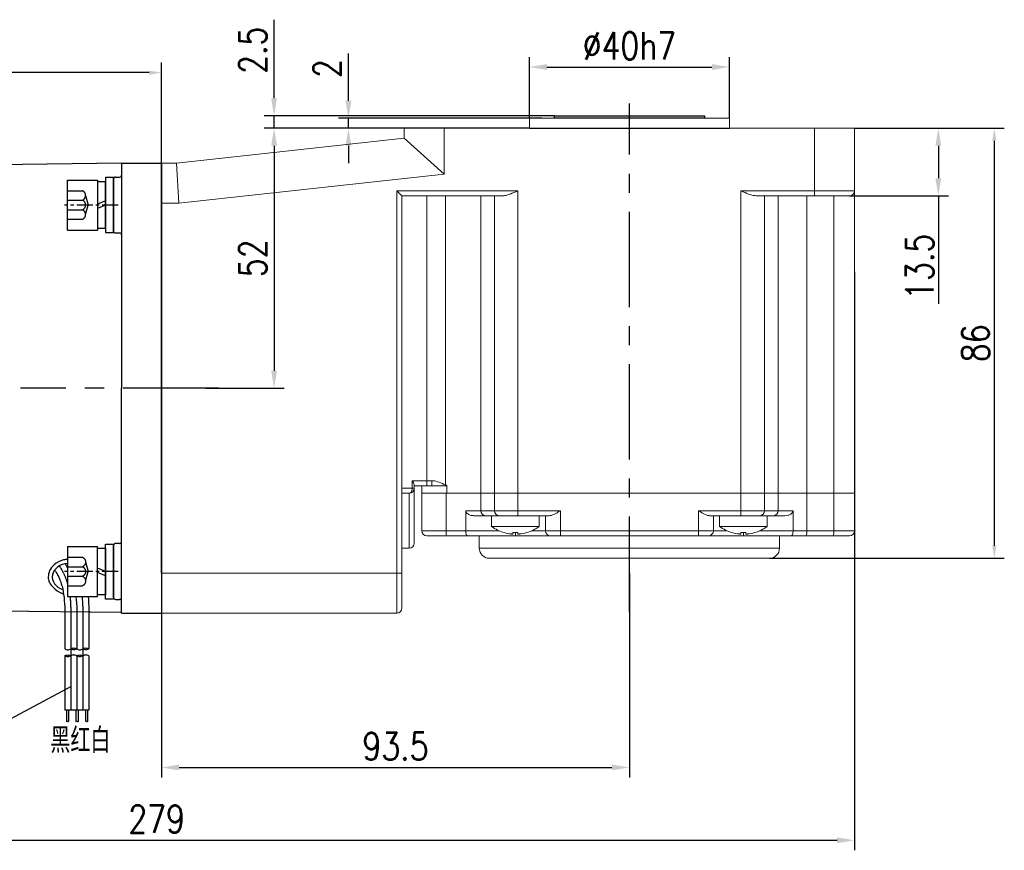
# Model space of a CAD drawing. Header units: inches. Extents: x 837 to 6223, y -2862 to 3098.
# Tile 4 of 139: x 2685 to 2882, y -2479 to -2313. Entities that reach past the tile are written whole.
import ezdxf

# ---------------------------------------------------------------- set-up
doc = ezdxf.new("R2010")
doc.units = ezdxf.units.IN
doc.header["$LTSCALE"] = 10
doc.header["$MEASUREMENT"] = 0
doc.linetypes.add('CENTER', pattern=[10.16, 6.35, -1.27, 1.27, -1.27])
doc.linetypes.add('HIDDEN', pattern=[1.905, 1.27, -0.635])
for name, color, linetype in [('1轮廓实线层', 7, 'Continuous'), ('2细线层', 4, 'Continuous'), ('3中心线层', 1, 'CENTER'), ('4虚线层', 6, 'HIDDEN'), ('5剖面线层', 2, 'Continuous'), ('6文字层', 3, 'Continuous'), ('7标注层', 4, 'Continuous')]:
    doc.layers.add(name, color=color, linetype=linetype)
doc.styles.add('PC_TEXTSTYLE', font='isocp.shx', dxfattribs={"width": 0.8, "bigfont": 'HZFS.SHX'})
doc.styles.add('TH_GBDIM', font='romans.shx', dxfattribs={"width": 0.8, "bigfont": 'gbcbig.shx'})
doc.dimstyles.new('TH_GBDIM', dxfattribs={"dimtxt": 3.5, "dimasz": 2.5, "dimexe": 2, "dimexo": 0, "dimgap": 1, "dimtad": 1, "dimdec": 4, "dimdsep": 46, "dimtxsty": 'TH_GBDIM', "dimcen": 0.09, "dimclrd": 4, "dimclre": 4, "dimclrt": 3, "dimadec": 0, "dimazin": 0, "dimtfac": 1, "dimtdec": 4, "dimtmove": 0, "dimatfit": 3, "dimfxl": 1, "dimtzin": 0, "dimarcsym": 0})
pattern_1 = [(45, (2509.469, -2638.1123), (1.796051, -1.796051), [])]
pattern_2 = [(45, (2507.069, -2638.1123), (1.796051, -1.796051), [])]

# ---------------------------------------------------------------- blocks, each defined once
blk = doc.blocks.new('*D175')
at = {"layer": '7标注层', "color": 4, "lineweight": -2, "transparency": 16777216}
for p, q in [((2761.95, -2334.6), (2733.93, -2334.6)), ((2735.93, -2338.1), (2735.93, -2383.1)), ((2722.28, -2386.6), (2737.93, -2386.6))]:
    blk.add_line(p, q, dxfattribs=at)
at = {"layer": '7标注层', "color": 4, "transparency": 16777216}
for points in [[(2735.35, -2338.1), (2736.52, -2338.1), (2735.93, -2334.6)], [(2735.35, -2383.1), (2736.52, -2383.1), (2735.93, -2386.6)]]:
    blk.add_solid(points, dxfattribs=at)
at = {"layer": 'Defpoints', "color": 0, "transparency": 16777216}
for p in [(2761.95, -2334.6), (2722.28, -2386.6), (2735.93, -2386.6)]:
    blk.add_point(p, dxfattribs=at)
at = {"layer": '7标注层', "color": 3, "transparency": 16777216, "insert": (2731.68, -2360.6), "char_height": 5.5, "attachment_point": 5, "rotation": 90, "style": 'TH_GBDIM'}
blk.add_mtext('52', dxfattribs=at)
blk = doc.blocks.new('*D174')
at = {"layer": '7标注层', "color": 4, "lineweight": -2, "transparency": 16777216}
for p, q in [((2786.95, -2332.6), (2786.95, -2320.35)), ((2826.95, -2332.6), (2826.95, -2320.35)), ((2790.45, -2322.35), (2823.45, -2322.35))]:
    blk.add_line(p, q, dxfattribs=at)
at = {"layer": '7标注层', "color": 4, "transparency": 16777216}
for points in [[(2790.45, -2321.77), (2790.45, -2322.94), (2786.95, -2322.35)], [(2823.45, -2321.77), (2823.45, -2322.94), (2826.95, -2322.35)]]:
    blk.add_solid(points, dxfattribs=at)
at = {"layer": 'Defpoints', "color": 0, "transparency": 16777216}
for p in [(2826.95, -2322.35), (2786.95, -2332.6), (2826.95, -2332.6)]:
    blk.add_point(p, dxfattribs=at)
at = {"layer": '7标注层', "color": 3, "transparency": 16777216, "insert": (2806.95, -2318.1), "char_height": 5.5, "attachment_point": 5, "style": 'TH_GBDIM'}
blk.add_mtext('%%C40h7', dxfattribs=at)
blk = doc.blocks.new('*D171')
at = {"layer": '7标注层', "color": 4, "lineweight": -2, "transparency": 16777216}
for p, q in [((2572.95, -2386.6), (2572.95, -2321.47)), ((2713.45, -2423.6), (2713.45, -2321.47)), ((2710.95, -2323.47), (2575.45, -2323.47))]:
    blk.add_line(p, q, dxfattribs=at)
at = {"layer": '7标注层', "color": 4, "transparency": 16777216}
for points in [[(2575.45, -2323.05), (2575.45, -2323.88), (2572.95, -2323.47)], [(2710.95, -2323.05), (2710.95, -2323.88), (2713.45, -2323.47)]]:
    blk.add_solid(points, dxfattribs=at)
at = {"layer": 'Defpoints', "color": 0, "transparency": 16777216}
for p in [(2572.95, -2323.47), (2572.95, -2386.6), (2713.45, -2423.6)]:
    blk.add_point(p, dxfattribs=at)
at = {"layer": '7标注层', "color": 3, "transparency": 16777216, "insert": (2643.2, -2319.72), "char_height": 5.5, "attachment_point": 5, "style": 'TH_GBDIM'}
blk.add_mtext('140.5', dxfattribs=at)
blk = doc.blocks.new('GB／T70.1M6M10')
at = {"layer": '1轮廓实线层'}
for p, q in [((0, -5), (0, 5)), ((0, 5), (6, 5)), ((6, 5), (6, -5)), ((0, -5), (6, -5))]:
    blk.add_line(p, q, dxfattribs=at)
at = {"layer": '3中心线层', "ltscale": 0.05}
blk.add_line((10.11, 0), (-0.6, 0), dxfattribs=at)
at = {"layer": '4虚线层'}
for p, q in [((0, 2.86), (3, 2.86)), ((0, 0.95), (3, 0.95)), ((3.6, 1.91), (4.15, 0)), ((3.6, -1.91), (4.15, 0)), ((0, -0.95), (3, -0.95)), ((0, -2.86), (3, -2.86))]:
    blk.add_line(p, q, dxfattribs=at)
for centre in [(2.54, 1.91), (2.54, 0), (2.54, -1.91)]:
    blk.add_arc(centre, 1.06, 295.6298, 64.3702, dxfattribs=at)
blk = doc.blocks.new('GB848_6_1.6_R')
at = {"layer": '1轮廓实线层'}
for p, q in [((-3.2, 1.6), (-5.5, 1.6)), ((-5.5, 1.6), (-5.5, 0)), ((-5.5, 0), (-3.2, 0)), ((3.2, 1.6), (-3.2, 1.6)), ((-3.2, 0), (3.2, 0)), ((5.5, 1.6), (3.2, 1.6)), ((3.2, 0), (5.5, 0)), ((5.5, 0), (5.5, 1.6))]:
    blk.add_line(p, q, dxfattribs=at)
blk = doc.blocks.new('GB93_6_0.8_R')
at = {"layer": '1轮廓实线层'}
for p, q in [((4.65, 1.6), (-4.65, 1.6)), ((-4.65, 1.6), (-4.65, 0)), ((-4.65, 0), (4.65, 0)), ((0, 0), (-0.69, 1.6)), ((0.86, 0), (0.17, 1.6)), ((4.65, 0), (4.65, 1.6))]:
    blk.add_line(p, q, dxfattribs=at)
blk = doc.blocks.new('*D483')
at = {"layer": '7标注层', "color": 4, "lineweight": -2, "transparency": 16777216}
for p, q in [((2806.95, -2423.64), (2806.95, -2464.44)), ((2713.45, -2431.6), (2713.45, -2464.44)), ((2716.95, -2462.44), (2803.45, -2462.44))]:
    blk.add_line(p, q, dxfattribs=at)
at = {"layer": '7标注层', "color": 4, "transparency": 16777216}
for points in [[(2716.95, -2461.86), (2716.95, -2463.02), (2713.45, -2462.44)], [(2803.45, -2461.86), (2803.45, -2463.02), (2806.95, -2462.44)]]:
    blk.add_solid(points, dxfattribs=at)
at = {"layer": 'Defpoints', "color": 0, "transparency": 16777216}
for p in [(2806.95, -2423.64), (2713.45, -2431.6), (2806.95, -2462.44)]:
    blk.add_point(p, dxfattribs=at)
at = {"layer": '7标注层', "color": 3, "transparency": 16777216, "insert": (2760.2, -2458.19), "char_height": 5.5, "attachment_point": 5, "style": 'TH_GBDIM'}
blk.add_mtext('93.5', dxfattribs=at)
blk = doc.blocks.new('*D484')
at = {"layer": '7标注层', "color": 4, "lineweight": -2, "transparency": 16777216}
for p, q in [((2851.95, -2334.6), (2881.88, -2334.6)), ((2879.88, -2337.1), (2879.88, -2418.1)), ((2834.95, -2420.6), (2881.88, -2420.6))]:
    blk.add_line(p, q, dxfattribs=at)
at = {"layer": '7标注层', "color": 4, "transparency": 16777216}
for points in [[(2879.47, -2337.1), (2880.3, -2337.1), (2879.88, -2334.6)], [(2879.47, -2418.1), (2880.3, -2418.1), (2879.88, -2420.6)]]:
    blk.add_solid(points, dxfattribs=at)
at = {"layer": 'Defpoints', "color": 0, "transparency": 16777216}
for p in [(2851.95, -2334.6), (2834.95, -2420.6), (2879.88, -2420.6)]:
    blk.add_point(p, dxfattribs=at)
at = {"layer": '7标注层', "color": 3, "transparency": 16777216, "insert": (2876.13, -2377.6), "char_height": 5.5, "attachment_point": 5, "rotation": 90, "style": 'TH_GBDIM'}
blk.add_mtext('86', dxfattribs=at)
blk = doc.blocks.new('*D485')
at = {"layer": '7标注层', "color": 4, "lineweight": -2, "transparency": 16777216}
for p, q in [((2853.1, -2334.6), (2870.7, -2334.6)), ((2868.7, -2338.1), (2868.7, -2344.6)), ((2850.95, -2348.1), (2870.7, -2348.1)), ((2868.7, -2348.1), (2868.7, -2369.68))]:
    blk.add_line(p, q, dxfattribs=at)
at = {"layer": '7标注层', "color": 4, "transparency": 16777216}
for points in [[(2868.11, -2338.1), (2869.28, -2338.1), (2868.7, -2334.6)], [(2868.11, -2344.6), (2869.28, -2344.6), (2868.7, -2348.1)]]:
    blk.add_solid(points, dxfattribs=at)
at = {"layer": 'Defpoints', "color": 0, "transparency": 16777216}
for p in [(2853.1, -2334.6), (2868.7, -2334.6), (2850.95, -2348.1)]:
    blk.add_point(p, dxfattribs=at)
at = {"layer": '7标注层', "color": 3, "transparency": 16777216, "insert": (2864.95, -2362.29), "char_height": 5.5, "attachment_point": 5, "rotation": 90, "style": 'TH_GBDIM'}
blk.add_mtext('13.5', dxfattribs=at)
blk = doc.blocks.new('*D492')
at = {"layer": '7标注层', "color": 4, "lineweight": -2, "transparency": 16777216}
for p, q in [((2750.8, -2329.1), (2750.8, -2319.66)), ((2789.47, -2332.6), (2748.8, -2332.6)), ((2750.8, -2334.6), (2750.8, -2332.6)), ((2776.76, -2334.6), (2748.8, -2334.6)), ((2750.8, -2338.1), (2750.8, -2341.6))]:
    blk.add_line(p, q, dxfattribs=at)
at = {"layer": '7标注层', "color": 4, "transparency": 16777216}
for points in [[(2750.21, -2329.1), (2751.38, -2329.1), (2750.8, -2332.6)], [(2750.21, -2338.1), (2751.38, -2338.1), (2750.8, -2334.6)]]:
    blk.add_solid(points, dxfattribs=at)
at = {"layer": 'Defpoints', "color": 0, "transparency": 16777216}
for p in [(2789.47, -2332.6), (2750.8, -2334.6), (2776.76, -2334.6)]:
    blk.add_point(p, dxfattribs=at)
at = {"layer": '7标注层', "color": 3, "transparency": 16777216, "insert": (2746.55, -2322.63), "char_height": 5.5, "attachment_point": 5, "rotation": 90, "style": 'TH_GBDIM'}
blk.add_mtext('2', dxfattribs=at)
blk = doc.blocks.new('*D493')
at = {"layer": '7标注层', "color": 4, "lineweight": -2, "transparency": 16777216}
for p, q in [((2851.95, -2363.31), (2851.95, -2479.01)), ((2572.95, -2386.6), (2572.95, -2479.01)), ((2576.45, -2477.01), (2848.45, -2477.01))]:
    blk.add_line(p, q, dxfattribs=at)
at = {"layer": '7标注层', "color": 4, "transparency": 16777216}
for points in [[(2576.45, -2476.43), (2576.45, -2477.59), (2572.95, -2477.01)], [(2848.45, -2476.43), (2848.45, -2477.59), (2851.95, -2477.01)]]:
    blk.add_solid(points, dxfattribs=at)
at = {"layer": 'Defpoints', "color": 0, "transparency": 16777216}
for p in [(2851.95, -2363.31), (2572.95, -2386.6), (2851.95, -2477.01)]:
    blk.add_point(p, dxfattribs=at)
at = {"layer": '7标注层', "color": 3, "transparency": 16777216, "insert": (2712.45, -2472.76), "char_height": 5.5, "attachment_point": 5, "style": 'TH_GBDIM'}
blk.add_mtext('279', dxfattribs=at)
blk = doc.blocks.new('*D494')
at = {"layer": '7标注层', "color": 4, "lineweight": -2, "transparency": 16777216}
for p, q in [((2735.93, -2328.6), (2735.93, -2312.88)), ((2791.95, -2332.1), (2733.93, -2332.1)), ((2735.93, -2334.6), (2735.93, -2332.1)), ((2786.95, -2334.6), (2733.93, -2334.6)), ((2735.93, -2338.1), (2735.93, -2341.6))]:
    blk.add_line(p, q, dxfattribs=at)
at = {"layer": '7标注层', "color": 4, "transparency": 16777216}
for points in [[(2735.35, -2328.6), (2736.52, -2328.6), (2735.93, -2332.1)], [(2735.35, -2338.1), (2736.52, -2338.1), (2735.93, -2334.6)]]:
    blk.add_solid(points, dxfattribs=at)
at = {"layer": 'Defpoints', "color": 0, "transparency": 16777216}
for p in [(2791.95, -2332.1), (2735.93, -2334.6), (2786.95, -2334.6)]:
    blk.add_point(p, dxfattribs=at)
at = {"layer": '7标注层', "color": 3, "transparency": 16777216, "insert": (2731.68, -2318.99), "char_height": 5.5, "attachment_point": 5, "rotation": 90, "style": 'TH_GBDIM'}
blk.add_mtext('2.5', dxfattribs=at)

msp = doc.modelspace()

# ---------------------------------------------------------------- hatches: boundary and pattern name
at = {"layer": '5剖面线层'}
h = msp.add_hatch(dxfattribs=at)
h.set_pattern_fill('ANSI31', color=256, scale=0.8, angle=90, style=0)
h.set_pattern_definition(pattern_2)
edge = h.paths.add_edge_path()
edge.add_spline(control_points=[(2695.29633, -2440.13481), (2695.09633, -2440.23481), (2694.69633, -2440.43481), (2694.29633, -2440.23481), (2694.09633, -2440.13481)], knot_values=[0, 0, 0, 0, 0.632455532, 1.264911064, 1.264911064, 1.264911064, 1.264911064], degree=3, periodic=0)
edge.add_spline(control_points=[(2694.09633, -2440.13481), (2694.29633, -2440.03481), (2694.69633, -2439.83481), (2695.09633, -2440.03481), (2695.29633, -2440.13481)], knot_values=[0, 0, 0, 0, 0.632455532, 1.264911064, 1.264911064, 1.264911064, 1.264911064], degree=3, periodic=0)
h = msp.add_hatch(dxfattribs=at)
h.set_pattern_fill('ANSI31', color=256, scale=0.8, angle=90, style=0)
h.set_pattern_definition(pattern_2)
edge = h.paths.add_edge_path()
edge.add_spline(control_points=[(2695.29633, -2440.13481), (2695.09633, -2440.23481), (2694.69633, -2440.43481), (2694.29633, -2440.23481), (2694.09633, -2440.13481)], knot_values=[0, 0, 0, 0, 0.632455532, 1.264911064, 1.264911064, 1.264911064, 1.264911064], degree=3, periodic=0)
edge.add_spline(control_points=[(2694.09633, -2440.13481), (2694.29633, -2440.03481), (2694.69633, -2439.83481), (2695.09633, -2440.03481), (2695.29633, -2440.13481)], knot_values=[0, 0, 0, 0, 0.632455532, 1.264911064, 1.264911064, 1.264911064, 1.264911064], degree=3, periodic=0)
h = msp.add_hatch(dxfattribs=at)
h.set_pattern_fill('ANSI31', color=256, scale=0.8, angle=90, style=0)
h.set_pattern_definition(pattern_2)
edge = h.paths.add_edge_path()
edge.add_spline(control_points=[(2695.29633, -2438.73481), (2695.49633, -2438.63481), (2695.89633, -2438.43481), (2696.29633, -2438.63481), (2696.49633, -2438.73481)], knot_values=[0, 0, 0, 0, 0.632455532, 1.264911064, 1.264911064, 1.264911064, 1.264911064], degree=3, periodic=0)
edge.add_spline(control_points=[(2696.49633, -2438.73481), (2696.29633, -2438.83481), (2695.89633, -2439.03481), (2695.49633, -2438.83481), (2695.29633, -2438.73481)], knot_values=[0, 0, 0, 0, 0.632455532, 1.264911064, 1.264911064, 1.264911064, 1.264911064], degree=3, periodic=0)
h = msp.add_hatch(dxfattribs=at)
h.set_pattern_fill('ANSI31', color=256, scale=0.8, angle=90, style=0)
h.set_pattern_definition(pattern_2)
edge = h.paths.add_edge_path()
edge.add_spline(control_points=[(2695.29633, -2438.73481), (2695.49633, -2438.63481), (2695.89633, -2438.43481), (2696.29633, -2438.63481), (2696.49633, -2438.73481)], knot_values=[0, 0, 0, 0, 0.632455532, 1.264911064, 1.264911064, 1.264911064, 1.264911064], degree=3, periodic=0)
edge.add_spline(control_points=[(2696.49633, -2438.73481), (2696.29633, -2438.83481), (2695.89633, -2439.03481), (2695.49633, -2438.83481), (2695.29633, -2438.73481)], knot_values=[0, 0, 0, 0, 0.632455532, 1.264911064, 1.264911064, 1.264911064, 1.264911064], degree=3, periodic=0)
h = msp.add_hatch(dxfattribs=at)
h.set_pattern_fill('ANSI31', color=256, scale=0.8, angle=90, style=0)
h.set_pattern_definition(pattern_1)
edge = h.paths.add_edge_path()
edge.add_spline(control_points=[(2697.69633, -2440.13481), (2697.49633, -2440.23481), (2697.09633, -2440.43481), (2696.69633, -2440.23481), (2696.49633, -2440.13481)], knot_values=[0, 0, 0, 0, 0.632455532, 1.264911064, 1.264911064, 1.264911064, 1.264911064], degree=3, periodic=0)
edge.add_spline(control_points=[(2696.49633, -2440.13481), (2696.69633, -2440.03481), (2697.09633, -2439.83481), (2697.49633, -2440.03481), (2697.69633, -2440.13481)], knot_values=[0, 0, 0, 0, 0.632455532, 1.264911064, 1.264911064, 1.264911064, 1.264911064], degree=3, periodic=0)
h = msp.add_hatch(dxfattribs=at)
h.set_pattern_fill('ANSI31', color=256, scale=0.8, angle=90, style=0)
h.set_pattern_definition(pattern_1)
edge = h.paths.add_edge_path()
edge.add_spline(control_points=[(2697.69633, -2440.13481), (2697.49633, -2440.23481), (2697.09633, -2440.43481), (2696.69633, -2440.23481), (2696.49633, -2440.13481)], knot_values=[0, 0, 0, 0, 0.632455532, 1.264911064, 1.264911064, 1.264911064, 1.264911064], degree=3, periodic=0)
edge.add_spline(control_points=[(2696.49633, -2440.13481), (2696.69633, -2440.03481), (2697.09633, -2439.83481), (2697.49633, -2440.03481), (2697.69633, -2440.13481)], knot_values=[0, 0, 0, 0, 0.632455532, 1.264911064, 1.264911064, 1.264911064, 1.264911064], degree=3, periodic=0)
h = msp.add_hatch(dxfattribs=at)
h.set_pattern_fill('ANSI31', color=256, scale=0.8, angle=90, style=0)
h.set_pattern_definition(pattern_1)
edge = h.paths.add_edge_path()
edge.add_spline(control_points=[(2697.69633, -2438.73481), (2697.89633, -2438.63481), (2698.29633, -2438.43481), (2698.69633, -2438.63481), (2698.89633, -2438.73481)], knot_values=[0, 0, 0, 0, 0.632455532, 1.264911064, 1.264911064, 1.264911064, 1.264911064], degree=3, periodic=0)
edge.add_spline(control_points=[(2698.89633, -2438.73481), (2698.69633, -2438.83481), (2698.29633, -2439.03481), (2697.89633, -2438.83481), (2697.69633, -2438.73481)], knot_values=[0, 0, 0, 0, 0.632455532, 1.264911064, 1.264911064, 1.264911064, 1.264911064], degree=3, periodic=0)
h = msp.add_hatch(dxfattribs=at)
h.set_pattern_fill('ANSI31', color=256, scale=0.8, angle=90, style=0)
h.set_pattern_definition(pattern_1)
edge = h.paths.add_edge_path()
edge.add_spline(control_points=[(2697.69633, -2438.73481), (2697.89633, -2438.63481), (2698.29633, -2438.43481), (2698.69633, -2438.63481), (2698.89633, -2438.73481)], knot_values=[0, 0, 0, 0, 0.632455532, 1.264911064, 1.264911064, 1.264911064, 1.264911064], degree=3, periodic=0)
edge.add_spline(control_points=[(2698.89633, -2438.73481), (2698.69633, -2438.83481), (2698.29633, -2439.03481), (2697.89633, -2438.83481), (2697.69633, -2438.73481)], knot_values=[0, 0, 0, 0, 0.632455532, 1.264911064, 1.264911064, 1.264911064, 1.264911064], degree=3, periodic=0)

# ---------------------------------------------------------------- linework, layer by layer
at = {"color": 7, "linetype": 'Continuous', "lineweight": 15}
for p, q in [((2786.95458, -2332.59596), (2826.95458, -2332.59596)), ((2761.95458, -2336.59596), (2761.95458, -2334.59596)), ((2761.95458, -2334.59596), (2769.95458, -2334.59596)), ((2769.95458, -2334.59596), (2769.95458, -2343.76499)), ((2769.95458, -2334.59596), (2843.95458, -2334.59596)), ((2843.95458, -2347.09596), (2843.95458, -2334.59596)), ((2843.95458, -2334.59596), (2851.95458, -2334.59596)), ((2851.95458, -2334.59596), (2851.95458, -2347.09596)), ((2716.45458, -2341.59596), (2761.95458, -2336.59596)), ((2761.95458, -2336.59596), (2769.95458, -2343.76499)), ((2713.45458, -2341.59596), (2716.45458, -2341.59596)), ((2716.45458, -2341.59596), (2716.89282, -2349.59596)), ((2769.95458, -2343.76499), (2716.89282, -2349.59596)), ((2760.45458, -2347.09596), (2784.66304, -2347.09596)), ((2760.45458, -2423.59596), (2760.45458, -2347.09596)), ((2761.45458, -2348.09596), (2760.45458, -2347.09596)), ((2784.66304, -2347.09596), (2784.66304, -2407.59596)), ((2829.24613, -2347.09596), (2843.95458, -2347.09596)), ((2829.24613, -2407.59596), (2829.24613, -2347.09596)), ((2843.95458, -2347.09596), (2843.95458, -2348.09596)), ((2843.95458, -2347.09596), (2851.95458, -2347.09596)), ((2851.95458, -2347.09596), (2851.95458, -2407.59596)), ((2716.89282, -2349.59596), (2713.45458, -2349.59596)), ((2781.66304, -2348.09596), (2761.45458, -2348.09596)), ((2761.45458, -2348.09596), (2761.45458, -2423.59596)), ((2766.45458, -2348.09596), (2766.45458, -2405.09596)), ((2770.18503, -2348.09596), (2770.18503, -2405.96156)), ((2777.23272, -2348.09596), (2777.23272, -2407.59596)), ((2779.96457, -2407.59596), (2779.96457, -2348.09596)), ((2843.95458, -2348.09596), (2832.24613, -2348.09596)), ((2833.94459, -2348.09596), (2833.94459, -2407.59596)), ((2836.67644, -2348.09596), (2836.67644, -2407.59596)), ((2842.42177, -2348.09596), (2842.42177, -2407.59596)), ((2850.95458, -2348.09596), (2843.95458, -2348.09596)), ((2847.82282, -2407.59596), (2847.82282, -2348.09596)), ((2761.45458, -2406.59596), (2763.53791, -2406.59596)), ((2763.53791, -2405.09596), (2766.45458, -2405.09596)), ((2763.53791, -2406.59596), (2763.53791, -2405.09596)), ((2763.53791, -2406.59596), (2763.95458, -2406.59596)), ((2763.95458, -2405.94843), (2763.95458, -2406.59596)), ((2766.45458, -2406.09596), (2763.95458, -2406.09596)), ((2763.95458, -2406.59596), (2763.95458, -2417.59596)), ((2765.45458, -2406.09596), (2765.45458, -2407.59596)), ((2766.45458, -2405.09596), (2766.45458, -2406.09596)), ((2766.45458, -2405.09596), (2767.45458, -2405.09596)), ((2767.45458, -2406.09596), (2766.45458, -2406.09596)), ((2767.45458, -2405.09596), (2767.45458, -2406.09596)), ((2767.45458, -2406.09596), (2770.1184, -2406.09596)), ((2770.18503, -2405.96156), (2770.1184, -2406.09596)), ((2770.1184, -2406.09596), (2770.45458, -2406.09596)), ((2770.45458, -2405.98978), (2770.45458, -2407.59596)), ((2762.95458, -2407.59596), (2761.45458, -2407.59596)), ((2762.95458, -2418.59596), (2762.95458, -2407.59596)), ((2765.45458, -2415.09596), (2765.45458, -2407.59596)), ((2765.45458, -2407.59596), (2770.34676, -2407.59596)), ((2770.34676, -2407.59596), (2770.34676, -2415.09596)), ((2770.34676, -2407.59596), (2777.23272, -2407.59596)), ((2777.23272, -2407.59596), (2770.45458, -2407.59596)), ((2777.23272, -2407.59596), (2777.23272, -2411.09596)), ((2779.96457, -2407.59596), (2777.23272, -2407.59596)), ((2779.96457, -2407.59596), (2777.23272, -2407.59596)), ((2779.96457, -2411.09596), (2779.96457, -2407.59596)), ((2779.96457, -2407.59596), (2784.66304, -2407.59596)), ((2779.96457, -2407.59596), (2784.66304, -2407.59596)), ((2784.66304, -2407.59596), (2784.66304, -2411.09596)), ((2829.24613, -2407.59596), (2784.66304, -2407.59596)), ((2784.66304, -2407.59596), (2829.24613, -2407.59596)), ((2829.24613, -2411.09596), (2829.24613, -2407.59596)), ((2829.24613, -2407.59596), (2833.94459, -2407.59596)), ((2829.24613, -2407.59596), (2833.94459, -2407.59596)), ((2833.94459, -2407.59596), (2833.94459, -2411.09596)), ((2836.67644, -2407.59596), (2833.94459, -2407.59596)), ((2836.67644, -2407.59596), (2833.94459, -2407.59596)), ((2836.67644, -2407.59596), (2836.67644, -2411.09596)), ((2836.67644, -2407.59596), (2842.42177, -2407.59596)), ((2842.42177, -2407.59596), (2836.67644, -2407.59596)), ((2842.42177, -2407.59596), (2842.42177, -2415.09596)), ((2847.82282, -2407.59596), (2842.42177, -2407.59596)), ((2847.82282, -2407.59596), (2842.42177, -2407.59596)), ((2847.82282, -2415.09596), (2847.82282, -2407.59596)), ((2847.82282, -2407.59596), (2851.95458, -2407.59596)), ((2847.82282, -2407.59596), (2851.95458, -2407.59596)), ((2851.95458, -2407.59596), (2851.95458, -2415.09596)), ((2774.24903, -2411.09596), (2777.23272, -2411.09596)), ((2774.24903, -2415.09596), (2774.24903, -2411.09596)), ((2778.17242, -2412.09596), (2775.88732, -2412.09596)), ((2777.23272, -2411.09596), (2779.96457, -2411.09596)), ((2779.6259, -2412.09596), (2778.17242, -2412.09596)), ((2779.6259, -2412.09596), (2779.79526, -2412.09596)), ((2780.90427, -2412.09596), (2779.79526, -2412.09596)), ((2779.96457, -2411.09596), (2784.66304, -2411.09596)), ((2784.66304, -2412.09596), (2780.90427, -2412.09596)), ((2784.66304, -2412.09596), (2784.66304, -2411.09596)), ((2784.66304, -2411.09596), (2793.16805, -2411.09596)), ((2790.93199, -2412.09596), (2784.66304, -2412.09596)), ((2790.16805, -2415.09596), (2790.16805, -2412.09596)), ((2793.16805, -2411.09596), (2793.16805, -2415.09596)), ((2820.74111, -2415.09596), (2820.74111, -2411.09596)), ((2820.74111, -2411.09596), (2829.24613, -2411.09596)), ((2829.24613, -2412.09596), (2822.97718, -2412.09596)), ((2823.74111, -2412.09596), (2823.74111, -2415.09596)), ((2829.24613, -2412.09596), (2829.24613, -2411.09596)), ((2829.24613, -2411.09596), (2833.94459, -2411.09596)), ((2833.0049, -2412.09596), (2829.24613, -2412.09596)), ((2834.1139, -2412.09596), (2833.0049, -2412.09596)), ((2833.94459, -2411.09596), (2836.67644, -2411.09596)), ((2834.1139, -2412.09596), (2834.28326, -2412.09596)), ((2835.73675, -2412.09596), (2834.28326, -2412.09596)), ((2838.02185, -2412.09596), (2835.73675, -2412.09596)), ((2836.67644, -2411.09596), (2839.66014, -2411.09596)), ((2839.66014, -2411.09596), (2839.66014, -2415.09596)), ((2779.41805, -2414.23315), (2788.91805, -2414.23315)), ((2824.99111, -2414.23315), (2834.49111, -2414.23315)), ((2765.45458, -2415.09596), (2770.34676, -2415.09596)), ((2770.36832, -2416.09596), (2766.45458, -2416.09596)), ((2770.34676, -2415.09596), (2774.24903, -2415.09596)), ((2774.53349, -2416.09596), (2770.36832, -2416.09596)), ((2774.24903, -2415.09596), (2780.89544, -2415.09596)), ((2784.16805, -2416.09596), (2774.53349, -2416.09596)), ((2781.90646, -2415.46962), (2781.91419, -2415.45624)), ((2783.67805, -2415.74176), (2783.67805, -2415.45624)), ((2784.16805, -2415.46962), (2784.16805, -2416.09596)), ((2791.16805, -2416.09596), (2784.16805, -2416.09596)), ((2784.65805, -2415.45624), (2784.65805, -2415.74176)), ((2786.42192, -2415.45624), (2786.42965, -2415.46962)), ((2787.44067, -2415.09596), (2790.16805, -2415.09596)), ((2790.16805, -2415.09596), (2793.16805, -2415.09596)), ((2793.16805, -2416.09596), (2791.16805, -2416.09596)), ((2793.16805, -2415.09596), (2793.16805, -2416.09596)), ((2793.16805, -2415.09596), (2820.74111, -2415.09596)), ((2820.74111, -2416.09596), (2793.16805, -2416.09596)), ((2820.74111, -2415.09596), (2823.74111, -2415.09596)), ((2820.74111, -2415.09596), (2820.74111, -2416.09596)), ((2822.74111, -2416.09596), (2820.74111, -2416.09596)), ((2829.74111, -2416.09596), (2822.74111, -2416.09596)), ((2823.74111, -2415.09596), (2826.4685, -2415.09596)), ((2827.47952, -2415.46962), (2827.48724, -2415.45624)), ((2829.25111, -2415.74176), (2829.25111, -2415.45624)), ((2829.74111, -2415.46962), (2829.74111, -2416.09596)), ((2839.37567, -2416.09596), (2829.74111, -2416.09596)), ((2830.23111, -2415.45624), (2830.23111, -2415.74176)), ((2831.99498, -2415.45624), (2832.0027, -2415.46962)), ((2833.01372, -2415.09596), (2839.66014, -2415.09596)), ((2842.24812, -2416.09596), (2839.37567, -2416.09596)), ((2839.66014, -2415.09596), (2842.42177, -2415.09596)), ((2847.64917, -2416.09596), (2842.24812, -2416.09596)), ((2842.42177, -2415.09596), (2847.82282, -2415.09596)), ((2850.95458, -2416.09596), (2847.64917, -2416.09596)), ((2847.82282, -2415.09596), (2851.95458, -2415.09596)), ((2761.45458, -2418.59596), (2762.95458, -2418.59596)), ((2776.95458, -2418.59596), (2836.95458, -2418.59596)), ((2834.95458, -2420.59596), (2778.95458, -2420.59596)), ((2713.45458, -2423.59596), (2760.45458, -2423.59596)), ((2760.45458, -2431.59596), (2760.45458, -2423.59596)), ((2761.45458, -2423.59596), (2760.45458, -2423.59596)), ((2761.45458, -2423.59596), (2761.45458, -2430.59596)), ((2760.45458, -2431.59596), (2713.45458, -2431.59596))]:
    msp.add_line(p, q, dxfattribs=at)
for p, q in [((2705.45458, -2341.59596), (2612.95458, -2342.6634)), ((2705.45458, -2341.59596), (2713.45458, -2341.59596)), ((2705.45458, -2341.59596), (2705.45458, -2341.59895)), ((2705.45458, -2341.59596), (2705.45458, -2386.59596)), ((2705.45458, -2341.59596), (2705.45458, -2386.59596)), ((2703.85458, -2344.74579), (2703.85458, -2355.14579)), ((2705.45458, -2431.59596), (2705.45458, -2386.59596)), ((2705.45458, -2431.59596), (2705.45458, -2386.59596)), ((2703.85458, -2428.44013), (2703.85458, -2418.04013)), ((2705.45458, -2431.43958), (2612.95458, -2430.52851)), ((2705.45458, -2431.43958), (2698.89633, -2431.37499)), ((2705.45458, -2431.59596), (2705.45458, -2431.59296)), ((2705.45458, -2431.59596), (2713.45458, -2431.59596)), ((2705.45458, -2431.59596), (2713.45458, -2431.59596))]:
    msp.add_line(p, q)
at = {"color": 7, "linetype": 'Continuous', "lineweight": 15, "flags": 128}
msp.add_lwpolyline([(2763.53791, -2406.59596), (2763.52671, -2406.79105), (2763.49351, -2406.97864), (2763.43961, -2407.15153), (2763.36706, -2407.30306), (2763.27866, -2407.42743), (2763.17781, -2407.51984), (2763.06838, -2407.57674), (2762.95458, -2407.59596)], dxfattribs=at)
for centre, start, end in [((2704.25458, -2344.74579), 90, 180), ((2705.05458, -2343.94579), 270, 0), ((2704.25458, -2355.14579), 180, 270), ((2705.05458, -2355.94579), 0, 90), ((2704.25458, -2418.04013), 90, 180), ((2705.05458, -2417.24013), 270, 0), ((2704.25458, -2428.44013), 180, 270), ((2705.05458, -2429.24013), 0, 90)]:
    msp.add_arc(centre, 0.4, start, end)
at = {"color": 7, "linetype": 'Continuous', "lineweight": 15}
for centre, radius, start, end in [((2850.95458, -2347.09596), 1, 270, 0), ((2762.95458, -2406.59596), 1, 270, 0), ((2778.20354, -2411.1252), 0.97125, 178.2745646, 268.1637932), ((2780.93539, -2411.1252), 0.97125, 178.2745646, 268.1637932), ((2832.97377, -2411.1252), 0.97125, 271.8362068, 1.7254354), ((2835.70563, -2411.1252), 0.97125, 271.8362068, 1.7254354), ((2784.16805, -2407.79596), 8, 233.5764264, 253.5786384), ((2784.16805, -2407.79596), 8, 286.4213616, 306.4235736), ((2829.74111, -2407.79596), 8, 233.5764264, 253.5786384), ((2829.74111, -2407.79596), 8, 286.4213616, 306.4235736), ((2766.45458, -2415.09596), 1, 180, 270), ((2781.95622, -2415.34584), 11.61215, 178.7669472, 183.7037463), ((2784.16805, -2407.79596), 7.98498, 253.6046715, 264.3221101), ((2784.16805, -2406.49283), 8.9768, 266.8709455, 273.1290545), ((2784.16805, -2407.79596), 7.98498, 275.6778899, 286.3953285), ((2791.16805, -2415.09596), 1, 180, 270), ((2822.74111, -2415.09596), 1, 270, 0), ((2829.74111, -2407.79596), 7.98498, 253.6046715, 264.3221101), ((2829.74111, -2406.49283), 8.9768, 266.8709455, 273.1290545), ((2829.74111, -2407.79596), 7.98498, 275.6778899, 286.3953285), ((2840.85184, -2415.33842), 1.58854, 331.5183868, 8.7794609), ((2846.25289, -2415.33842), 1.58854, 331.5183868, 8.7794609), ((2850.95458, -2415.09596), 1, 270, 0), ((2762.95458, -2417.59596), 1, 270, 0), ((2778.95458, -2418.59596), 2, 180, 270), ((2834.95458, -2418.59596), 2, 270, 0), ((2760.45458, -2430.59596), 1, 270, 0)]:
    msp.add_arc(centre, radius, start, end, dxfattribs=at)
msp.add_ellipse((2694.90663, -2424.34067), major_axis=(3.30632, 0), ratio=0.821066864, start_param=1.64710212, end_param=4.339955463)
for points in [[(2786.95458, -2332.59596), (2786.95458, -2334.59596)], [(2826.95458, -2334.59596), (2826.95458, -2332.59596)], [(2779.41805, -2412.09596), (2779.41805, -2414.23315)], [(2788.91805, -2414.23315), (2788.91805, -2412.09596)], [(2824.99111, -2412.09596), (2824.99111, -2414.23315)], [(2834.49111, -2414.23315), (2834.49111, -2412.09596)], [(2776.95458, -2416.09596), (2776.95458, -2418.59596)], [(2836.95458, -2418.59596), (2836.95458, -2416.09596)]]:
    msp.add_open_spline(points, degree=1, dxfattribs=at)
for points in [[(2704.25458, -2344.34579), (2705.05458, -2344.34579)], [(2705.05458, -2355.54579), (2704.25458, -2355.54579)], [(2705.05458, -2417.64013), (2704.25458, -2417.64013)], [(2704.25458, -2428.84013), (2705.05458, -2428.84013)]]:
    msp.add_open_spline(points, degree=1)
for points, knots in [([(2784.66304, -2347.09596), (2784.65873, -2347.09788), (2784.51798, -2347.16083), (2784.23988, -2347.28516), (2783.85171, -2347.45505), (2783.48576, -2347.60865), (2783.14122, -2347.74462), (2782.79637, -2347.86866), (2782.43191, -2347.98027), (2782.04844, -2348.07293), (2781.79241, -2348.08823), (2781.66304, -2348.09596)], [0, 0, 0, 0, 0.0041700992, 0.1364004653, 0.2693949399, 0.3811264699, 0.4934125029, 0.6076881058, 0.7228179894, 0.8599489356, 1, 1, 1, 1]), ([(2832.24613, -2348.09596), (2831.98548, -2348.06545), (2831.2989, -2347.9851), (2830.2707, -2347.54936), (2829.52823, -2347.22213), (2829.25043, -2347.09788), (2829.24613, -2347.09596)], [0, 0, 0, 0, 0.277157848, 0.730058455, 0.995818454, 1, 1, 1, 1]), ([(2763.53791, -2405.09596), (2763.53907, -2405.09751), (2763.58799, -2405.16356), (2763.73184, -2405.37236), (2763.90892, -2405.68528), (2763.94108, -2405.87059), (2763.95458, -2405.94843)], [0, 0, 0, 0, 0.004957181, 0.210261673, 0.668255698, 1, 1, 1, 1]), ([(2767.45458, -2405.09596), (2767.51619, -2405.0973), (2768.01974, -2405.10825), (2768.96455, -2405.37064), (2769.77337, -2405.76225), (2770.18503, -2405.96156)], [0, 0, 0, 0, 0.064072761, 0.523657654, 1, 1, 1, 1]), ([(2770.18503, -2405.96156), (2770.2038, -2405.9718), (2770.24646, -2405.99508), (2770.30099, -2406.01646), (2770.36553, -2406.02234), (2770.40985, -2406.00981), (2770.44421, -2405.99468), (2770.45268, -2405.99068), (2770.45458, -2405.98978)], [0, 0, 0, 0, 0.224847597, 0.511034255, 0.60474783, 0.90162901, 0.977878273, 1, 1, 1, 1]), ([(2775.88732, -2412.09596), (2775.62619, -2412.07078), (2775.18308, -2412.02805), (2774.68372, -2411.77511), (2774.41116, -2411.52846), (2774.27321, -2411.30934), (2774.25663, -2411.16308), (2774.24903, -2411.09596)], [0, 0, 0, 0, 0.375456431, 0.637101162, 0.789766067, 0.903517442, 1, 1, 1, 1]), ([(2793.16805, -2411.09596), (2793.16489, -2411.09778), (2793.1077, -2411.1308), (2792.70623, -2411.36268), (2792.0662, -2411.72304), (2791.36676, -2412.04418), (2791.05094, -2412.08179), (2790.93199, -2412.09596)], [0, 0, 0, 0, 0.004008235, 0.072495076, 0.508977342, 0.815042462, 1, 1, 1, 1]), ([(2822.97718, -2412.09596), (2822.85822, -2412.08179), (2822.54241, -2412.04418), (2821.84296, -2411.72304), (2821.20294, -2411.36268), (2820.80147, -2411.1308), (2820.74427, -2411.09778), (2820.74111, -2411.09596)], [0, 0, 0, 0, 0.184957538, 0.491022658, 0.927504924, 0.995991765, 1, 1, 1, 1]), ([(2839.66014, -2411.09596), (2839.65294, -2411.16119), (2839.63679, -2411.30752), (2839.4887, -2411.54438), (2839.16975, -2411.81634), (2838.65706, -2412.0441), (2838.23444, -2412.0786), (2838.02185, -2412.09596)], [0, 0, 0, 0, 0.093757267, 0.210304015, 0.391081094, 0.693703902, 1, 1, 1, 1]), ([(2774.53349, -2416.09596), (2774.53271, -2416.09595), (2774.50903, -2416.09571), (2774.45437, -2416.06918), (2774.37504, -2415.94264), (2774.3057, -2415.71483), (2774.25827, -2415.42326), (2774.25211, -2415.20508), (2774.24903, -2415.09596)], [0, 0, 0, 0, 0.005543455, 0.167838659, 0.383691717, 0.591587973, 0.79572705, 1, 1, 1, 1]), ([(2783.37805, -2415.74176), (2783.41158, -2415.74477), (2783.47864, -2415.75078), (2783.56832, -2415.75459), (2783.63604, -2415.75383), (2783.67267, -2415.74909), (2783.67649, -2415.74389), (2783.67805, -2415.74176)], [0, 0, 0, 0, 0.213878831, 0.427809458, 0.640593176, 0.852880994, 1, 1, 1, 1]), ([(2784.65805, -2415.74176), (2784.66132, -2415.74477), (2784.66786, -2415.75078), (2784.71912, -2415.75459), (2784.79454, -2415.75383), (2784.87891, -2415.74909), (2784.93507, -2415.74389), (2784.95805, -2415.74176)], [0, 0, 0, 0, 0.213878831, 0.427809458, 0.640593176, 0.852880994, 1, 1, 1, 1]), ([(2828.95111, -2415.74176), (2828.98464, -2415.74477), (2829.0517, -2415.75078), (2829.14138, -2415.75459), (2829.2091, -2415.75383), (2829.24572, -2415.74909), (2829.24954, -2415.74389), (2829.25111, -2415.74176)], [0, 0, 0, 0, 0.213878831, 0.427809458, 0.640593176, 0.852880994, 1, 1, 1, 1]), ([(2830.23111, -2415.74176), (2830.23438, -2415.74477), (2830.24092, -2415.75078), (2830.29218, -2415.75459), (2830.36759, -2415.75383), (2830.45197, -2415.74909), (2830.50812, -2415.74389), (2830.53111, -2415.74176)], [0, 0, 0, 0, 0.213878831, 0.427809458, 0.640593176, 0.852880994, 1, 1, 1, 1]), ([(2839.66014, -2415.09596), (2839.65705, -2415.20508), (2839.6509, -2415.42326), (2839.60347, -2415.71483), (2839.53412, -2415.94264), (2839.45479, -2416.06918), (2839.40013, -2416.09571), (2839.37645, -2416.09595), (2839.37567, -2416.09596)], [0, 0, 0, 0, 0.2042729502, 0.4084120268, 0.6163082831, 0.8321613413, 0.9944565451, 1, 1, 1, 1])]:
    msp.add_open_spline(points, degree=3, knots=knots, dxfattribs=at)
msp.add_open_spline([(2694.65458, -2420.83289), (2694.38354, -2420.84698), (2694.11399, -2420.88383), (2693.14605, -2421.10306), (2692.48637, -2421.42622), (2691.58426, -2422.21882), (2691.27726, -2422.62322), (2690.89578, -2423.47164), (2690.80031, -2423.90578), (2690.80031, -2424.34067), (2690.80031, -2424.64566), (2690.84684, -2424.95052), (2691.05072, -2425.61155), (2691.87768, -2426.97151), (2693.85812, -2427.75073)], degree=3, knots=[4.776022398, 4.776022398, 4.776022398, 4.776022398, 4.981541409, 4.981541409, 5.531630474, 5.531630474, 5.929523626, 5.929523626, 6.283185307, 6.283185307, 6.283185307, 6.53120978, 6.53120978, 6.843963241, 6.843963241, 6.843963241, 6.843963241])
at = {"layer": '1轮廓实线层'}
for p, q in [((2791.95458, -2332.59596), (2791.95458, -2332.09596)), ((2791.95458, -2332.09596), (2821.95458, -2332.09596)), ((2821.95458, -2332.59596), (2791.95458, -2332.59596)), ((2821.95458, -2332.09596), (2821.95458, -2332.59596)), ((2786.95458, -2334.59596), (2826.95458, -2334.59596)), ((2713.45458, -2341.59596), (2713.45458, -2431.59596)), ((2694.09633, -2433.77779), (2694.09633, -2438.73481)), ((2696.49633, -2433.77779), (2696.49633, -2438.73481)), ((2698.89633, -2433.77779), (2698.89633, -2438.73481)), ((2694.09633, -2440.13481), (2694.09633, -2450.94647)), ((2696.49633, -2440.13481), (2696.49633, -2450.94647)), ((2698.89633, -2440.13481), (2698.89633, -2450.94647)), ((2698.89633, -2450.94647), (2694.09633, -2450.94647)), ((2694.45583, -2450.94647), (2694.45583, -2453.21097)), ((2694.85583, -2450.94647), (2694.85583, -2453.21097)), ((2696.30743, -2450.94647), (2696.30743, -2453.21097)), ((2696.74044, -2450.94647), (2696.74044, -2453.21097)), ((2698.24438, -2450.94647), (2698.24438, -2453.21097)), ((2698.64438, -2450.94647), (2698.64438, -2453.21097))]:
    msp.add_line(p, q, dxfattribs=at)
for points in [[(2694.17347, -2421.69354), (2694.35294, -2422.00636), (2694.51204, -2422.29243), (2694.65458, -2422.55982)], [(2696.33866, -2428.24613), (2696.5285, -2430.04306), (2696.51241, -2431.91042), (2696.49633, -2433.77779)]]:
    msp.add_open_spline(points, degree=3, dxfattribs=at)
for points, knots in [([(2692.06689, -2422.95027), (2692.23714, -2423.14547), (2692.31714, -2423.28314), (2692.63231, -2423.84386), (2692.84312, -2424.26305), (2693.16661, -2425.01184), (2693.28885, -2425.3389), (2693.50423, -2426.0217), (2693.59692, -2426.37506), (2693.83479, -2427.47118), (2693.93938, -2428.25034), (2694.07007, -2429.88966), (2694.09619, -2430.74934), (2694.10861, -2432.32844), (2694.10263, -2433.03626), (2694.09642, -2433.75712)], [5.984187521, 5.984187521, 5.984187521, 5.984187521, 6.666441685, 6.666441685, 8.771804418, 8.771804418, 10.455411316, 10.455411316, 12.139018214, 12.139018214, 15.506232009, 15.506232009, 18.873445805, 18.873445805, 21.488617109, 21.488617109, 21.488617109, 21.488617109]), ([(2698.75077, -2428.24613), (2698.92105, -2430.02272), (2698.91295, -2431.7728), (2698.8982, -2433.57099), (2698.89722, -2433.68489), (2698.89624, -2433.79846)], [15.001278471, 15.001278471, 15.001278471, 15.001278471, 21.076594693, 21.076594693, 21.488617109, 21.488617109, 21.488617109, 21.488617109])]:
    msp.add_open_spline(points, degree=3, knots=knots, dxfattribs=at)
for points in [[(2694.09633, -2438.73481), (2694.69633, -2438.93481), (2695.29633, -2438.73481)], [(2694.09633, -2440.13481), (2694.69633, -2439.93481), (2695.29633, -2440.13481)], [(2695.29633, -2440.13481), (2694.69633, -2440.33481), (2694.09633, -2440.13481)], [(2695.29633, -2438.73481), (2695.89633, -2438.53481), (2696.49633, -2438.73481)], [(2696.49633, -2438.73481), (2695.89633, -2438.93481), (2695.29633, -2438.73481)], [(2696.49633, -2440.13481), (2695.89633, -2439.93481), (2695.29633, -2440.13481)], [(2696.49633, -2438.73481), (2697.09633, -2438.93481), (2697.69633, -2438.73481)], [(2696.49633, -2440.13481), (2697.09633, -2439.93481), (2697.69633, -2440.13481)], [(2697.69633, -2440.13481), (2697.09633, -2440.33481), (2696.49633, -2440.13481)], [(2697.69633, -2438.73481), (2698.29633, -2438.53481), (2698.89633, -2438.73481)], [(2698.89633, -2438.73481), (2698.29633, -2438.93481), (2697.69633, -2438.73481)], [(2698.89633, -2440.13481), (2698.29633, -2439.93481), (2697.69633, -2440.13481)]]:
    msp.add_spline(points, degree=3, dxfattribs=at)
at = {"layer": '2细线层'}
for points in [[(2694.45583, -2453.21097), (2694.64597, -2453.16978), (2694.82128, -2453.25013), (2694.85583, -2453.21097)], [(2696.30743, -2453.21097), (2696.53058, -2453.16978), (2696.70589, -2453.25013), (2696.74044, -2453.21097)], [(2698.24438, -2453.21097), (2698.43452, -2453.16978), (2698.60983, -2453.25013), (2698.64438, -2453.21097)]]:
    msp.add_spline(points, degree=3, dxfattribs=at)
at = {"layer": '3中心线层', "ltscale": 0.3}
for p, q in [((2806.95458, -2431.31471), (2806.95458, -2329.65595)), ((2724.80897, -2386.59596), (2685.21652, -2386.59596))]:
    msp.add_line(p, q, dxfattribs=at)
at = {"layer": '3中心线层'}
for p, q in [((2695.29633, -2433.77779), (2695.29633, -2438.73481)), ((2697.69633, -2433.77779), (2697.69633, -2438.73481)), ((2695.29633, -2438.73481), (2695.29633, -2450.94647)), ((2697.69633, -2438.73481), (2697.69633, -2450.94647))]:
    msp.add_line(p, q, dxfattribs=at)
for points, knots in [([(2693.02138, -2422.11051), (2693.35056, -2422.66566), (2693.55534, -2423.02907), (2694.0321, -2423.96027), (2694.27615, -2424.52639), (2694.53874, -2425.3064), (2694.59893, -2425.50245), (2694.65458, -2425.70109)], [5.846938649, 5.846938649, 5.846938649, 5.846938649, 7.531590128, 7.531590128, 10.145881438, 10.145881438, 11.014700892, 11.014700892, 11.014700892, 11.014700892]), ([(2695.13171, -2428.24613), (2695.17995, -2428.67762), (2695.21575, -2429.11699), (2695.29457, -2430.4628), (2695.30719, -2431.3884), (2695.30481, -2432.80689), (2695.30052, -2433.28567), (2695.29637, -2433.76745)], [14.545912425, 14.545912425, 14.545912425, 14.545912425, 16.266982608, 16.266982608, 19.743063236, 19.743063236, 21.488617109, 21.488617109, 21.488617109, 21.488617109]), ([(2697.54512, -2428.24613), (2697.66552, -2429.44157), (2697.70003, -2430.64445), (2697.70779, -2432.49134), (2697.70184, -2433.14263), (2697.69628, -2433.78812)], [14.864748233, 14.864748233, 14.864748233, 14.864748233, 19.146851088, 19.146851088, 21.488617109, 21.488617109, 21.488617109, 21.488617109])]:
    msp.add_open_spline(points, degree=3, knots=knots, dxfattribs=at)
at = {"layer": '7标注层'}
msp.add_lwpolyline([(2695.34891, -2446.21568), (2680.41692, -2454.26185)], dxfattribs=at)

# ---------------------------------------------------------------- block references
at = {"layer": '1轮廓实线层'}
msp.add_blockref('GB／T70.1M6M10', (2694.65458, -2349.94579), dxfattribs=at)
for name, rotation in [('GB93_6_0.8_R', 89.99999999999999), ('GB848_6_1.6_R', 270)]:
    msp.add_blockref(name, (2702.25458, -2349.94579), dxfattribs=dict(at, rotation=rotation))
at = {"layer": '1轮廓实线层', "xscale": -1}
for name, p, rotation in [('GB／T70.1M6M10', (2694.65458, -2423.24613), 179.9999986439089), ('GB93_6_0.8_R', (2702.25458, -2423.24613), 89.99999864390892), ('GB848_6_1.6_R', (2702.25458, -2423.24613), 269.9999986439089)]:
    msp.add_blockref(name, p, dxfattribs=dict(at, rotation=rotation))

# ---------------------------------------------------------------- texts
at = {"layer": '6文字层', "color": 7, "insert": (2691.21914, -2454.52707), "char_height": 5, "width": 18.2326587, "attachment_point": 1, "style": 'PC_TEXTSTYLE'}
msp.add_mtext('{\\C3;黑红白}', dxfattribs=at)

# ---------------------------------------------------------------- dimensions: what is measured, and where the dimension line sits
at = {"layer": '7标注层'}
for base, p1, p2, angle, override, picture, middle in [((2735.93275, -2334.59596), (2791.95458, -2332.09596), (2786.95458, -2334.59596), 90, {"dimtxt": 5.5, "dimasz": 3.5, "dimgap": 1.5, "dimdec": 1, "dimadec": 1}, '*D494', (2735.93275, -2318.98643)), ((2572.95458, -2323.46733), (2713.45458, -2423.59596), (2572.95458, -2386.59596), 180, {"dimtxt": 5.5, "dimasz": 2.5, "dimgap": 1, "dimtad": 1, "dimjust": 0, "dimdec": 4, "dimlfac": 1, "dimse1": 0, "dimse2": 0, "dimsd1": 0, "dimsd2": 0, "dimadec": 4}, '*D171', (2643.20458, -2323.46733)), ((2750.79761, -2334.59596), (2789.46775, -2332.59596), (2776.76374, -2334.59596), 90, {"dimtxt": 5.5, "dimasz": 3.5, "dimgap": 1.5, "dimdec": 1, "dimadec": 1}, '*D492', (2750.79761, -2322.62929)), ((2879.88387, -2420.59596), (2851.95458, -2334.59596), (2834.95458, -2420.59596), 90, {"dimtxt": 5.5, "dimdec": 0}, '*D484', (2879.88387, -2377.59596)), ((2868.69702, -2334.59596), (2850.95458, -2348.09596), (2853.09932, -2334.59596), 90, {"dimtxt": 5.5, "dimasz": 3.5, "dimadec": 4}, '*D485', (2868.69702, -2362.29421))]:
    dim = msp.add_linear_dim(base=base, p1=p1, p2=p2, angle=angle, dimstyle='TH_GBDIM', override=override, dxfattribs=at)
    dim.commit()
    dim.dimension.update_dxf_attribs({"geometry": picture, "text_midpoint": middle, "dimtype": 160})
dim = msp.add_linear_dim(base=(2826.95458, -2322.35444), p1=(2786.95458, -2332.59596), p2=(2826.95458, -2332.59596), text='%%C<>h7', dimstyle='TH_GBDIM', override={"dimtxt": 5.5, "dimasz": 3.5, "dimgap": 1.5, "dimdec": 1, "dimadec": 1}, dxfattribs=at)
dim.commit()
dim.dimension.update_dxf_attribs({"geometry": '*D174', "text_midpoint": (2806.95458, -2322.35444), "dimtype": 160})
dim = msp.add_linear_dim(base=(2735.93275, -2386.59596), p1=(2761.95458, -2334.59596), p2=(2722.28224, -2386.59596), angle=90, dimstyle='TH_GBDIM', override={"dimtxt": 5.5, "dimasz": 3.5, "dimgap": 1.5, "dimdec": 1, "dimadec": 1}, dxfattribs=at)
dim.commit()
dim.dimension.update_dxf_attribs({"geometry": '*D175', "text_midpoint": (2731.68275, -2360.59596)})
for base, p1, p2, override, picture, middle in [((2851.95458, -2477.00901), (2572.95458, -2386.59596), (2851.95458, -2363.3094), {"dimtxt": 5.5, "dimasz": 3.5, "dimgap": 1.5, "dimtad": 1, "dimjust": 0, "dimdec": 1, "dimlfac": 1, "dimse1": 0, "dimse2": 0, "dimsd1": 0, "dimsd2": 0, "dimadec": 1}, '*D493', (2712.45458, -2477.00901)), ((2806.95458, -2462.44096), (2713.45458, -2431.59596), (2806.95458, -2423.6448), {"dimtxt": 5.5, "dimasz": 3.5, "dimgap": 1.5, "dimdec": 1, "dimadec": 1}, '*D483', (2760.20458, -2462.44096))]:
    dim = msp.add_linear_dim(base=base, p1=p1, p2=p2, dimstyle='TH_GBDIM', override=override, dxfattribs=at)
    dim.commit()
    dim.dimension.update_dxf_attribs({"geometry": picture, "text_midpoint": middle, "dimtype": 160})

doc.saveas('drawing.dxf')
